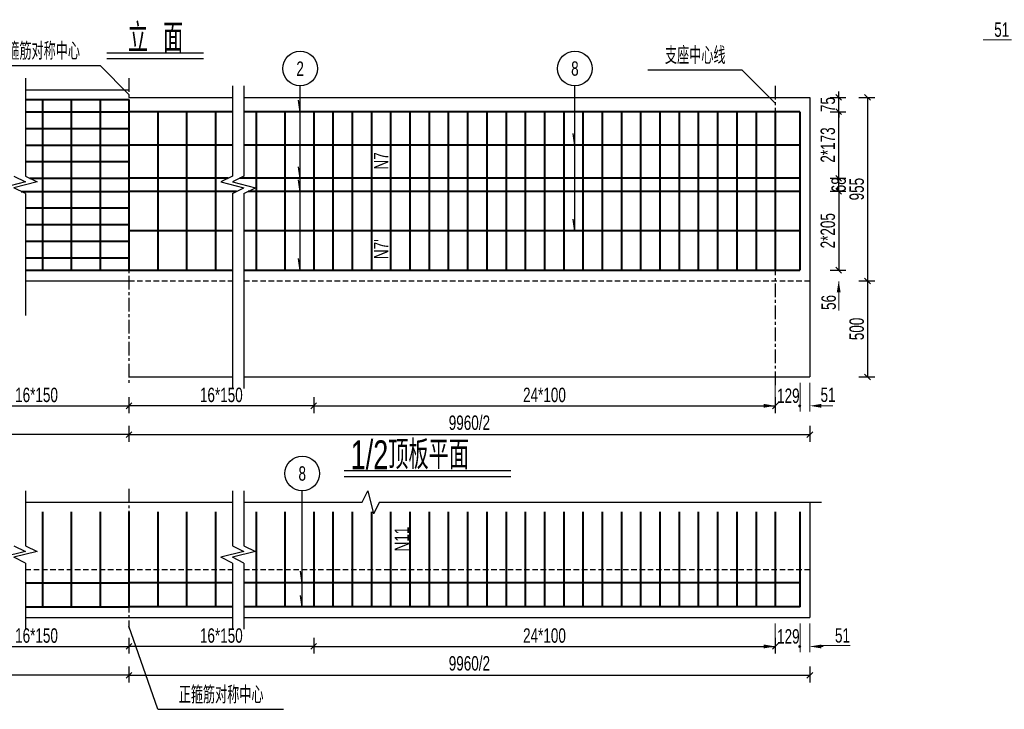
# Model space of a CAD drawing. Header units: millimetres. Extents: x -120871 to -111289, y -80062 to -71425.
# Tile 6 of 37: x -119301 to -118619, y -75911 to -75433. Entities that reach past the tile are written whole.
import ezdxf
from ezdxf.enums import TextEntityAlignment as Align

# ---------------------------------------------------------------- set-up
doc = ezdxf.new("R2010")
doc.units = ezdxf.units.MM
doc.header["$LTSCALE"] = 0.3
doc.header["$PDMODE"] = 99
doc.linetypes.add('CENTER', pattern=[50.8, 31.75, -6.35, 6.35, -6.35])
doc.linetypes.add('DASHED', pattern=[19.05, 12.7, -6.35])
doc.layers.get('0').update_dxf_attribs({"lineweight": 18})
for name, color, linetype in [('其它', 5, 'Continuous'), ('点划线', 7, 'CENTER'), ('虚线', 2, 'DASHED'), ('附属', 7, 'Continuous')]:
    doc.layers.add(name, color=color, linetype=linetype)
for name, color, linetype, lineweight in [('文字', 4, 'Continuous', 18), ('标注', 7, 'Continuous', 18), ('轮廓', 7, 'Continuous', 30), ('钢筋', 1, 'Continuous', 40)]:
    doc.layers.add(name, color=color, linetype=linetype, lineweight=lineweight)
doc.styles.add('hz-e', font='hztxt_e.shx', dxfattribs={"width": 0.7, "bigfont": 'hztxt.shx'})
doc.dimstyles.new('ISO-50', dxfattribs={"dimscale": 0.625, "dimtxt": 25, "dimasz": 10, "dimexe": 12.5, "dimexo": 6.25, "dimgap": 6.25, "dimtad": 1, "dimdec": 0, "dimdsep": 46, "dimtxsty": 'hz-e', "dimblk": 'OBLIQUE', "dimcen": 2.5, "dimadec": 0, "dimazin": 0, "dimtfac": 1, "dimtdec": 0, "dimtix": 1, "dimtmove": 2, "dimatfit": 3, "dimldrblk": 'OBLIQUE', "dimfxl": 15, "dimfxlon": 1, "dimarcsym": 0})

# ---------------------------------------------------------------- blocks, each defined once
blk = doc.blocks.new('_Oblique')
at = {"color": 0, "linetype": 'ByBlock', "lineweight": -2}
blk.add_line((-0.5, -0.5), (0.5, 0.5), dxfattribs=at)
blk = doc.blocks.new('*D318')
at = {"layer": 'Defpoints', "color": 0}
for p in [(-119097.46, -75680.57), (-118777.46, -75680.57), (-118777.46, -75700.57)]:
    blk.add_point(p, dxfattribs=at)
at = {"layer": '标注', "color": 0, "lineweight": -2}
for p, q in [((-119097.46, -75694.57), (-119097.46, -75705.57)), ((-118777.46, -75694.57), (-118777.46, -75705.57)), ((-119097.46, -75700.57), (-118777.46, -75700.57))]:
    blk.add_line(p, q, dxfattribs=at)
at = {"layer": '标注', "color": 0, "lineweight": -2, "xscale": 4, "yscale": 4, "zscale": 4, "rotation": 180}
blk.add_blockref('_Oblique', (-119097.46, -75700.57), dxfattribs=at)
at = {"layer": '标注', "color": 0, "lineweight": -2, "xscale": 4, "yscale": 4, "zscale": 4}
blk.add_blockref('_Oblique', (-118777.46, -75700.57), dxfattribs=at)
at = {"layer": '标注', "color": 0, "insert": (-118937.46, -75693.07), "char_height": 10, "attachment_point": 5, "style": 'hz-e'}
blk.add_mtext('24*100', dxfattribs=at)
blk = doc.blocks.new('*D319')
at = {"layer": 'Defpoints', "color": 0}
for p in [(-119225.59, -75680.57), (-119097.46, -75680.57), (-119225.59, -75700.57)]:
    blk.add_point(p, dxfattribs=at)
at = {"layer": '标注', "color": 0, "lineweight": -2}
for p, q in [((-119225.59, -75694.57), (-119225.59, -75705.57)), ((-119097.46, -75694.57), (-119097.46, -75705.57)), ((-119097.46, -75700.57), (-119225.59, -75700.57))]:
    blk.add_line(p, q, dxfattribs=at)
at = {"layer": '标注', "color": 0, "lineweight": -2, "xscale": 4, "yscale": 4, "zscale": 4, "rotation": 180}
blk.add_blockref('_Oblique', (-119225.59, -75700.57), dxfattribs=at)
at = {"layer": '标注', "color": 0, "lineweight": -2, "xscale": 4, "yscale": 4, "zscale": 4}
blk.add_blockref('_Oblique', (-119097.46, -75700.57), dxfattribs=at)
at = {"layer": '标注', "color": 0, "insert": (-119161.52, -75693.07), "char_height": 10, "attachment_point": 5, "style": 'hz-e'}
blk.add_mtext('16*150', dxfattribs=at)
blk = doc.blocks.new('*D322')
at = {"layer": 'Defpoints', "color": 0}
for p in [(-118753.46, -75486.57), (-118753.46, -75613.91), (-118713.46, -75613.91)]:
    blk.add_point(p, dxfattribs=at)
at = {"layer": '标注', "color": 0, "lineweight": -2}
for p, q in [((-118719.46, -75486.57), (-118708.46, -75486.57)), ((-118713.46, -75486.57), (-118713.46, -75613.91)), ((-118719.46, -75613.91), (-118708.46, -75613.91))]:
    blk.add_line(p, q, dxfattribs=at)
at = {"layer": '标注', "color": 0, "lineweight": -2, "xscale": 4, "yscale": 4, "zscale": 4}
for p, rotation in [((-118713.46, -75486.57), 90), ((-118713.46, -75613.91), 270)]:
    blk.add_blockref('_Oblique', p, dxfattribs=dict(at, rotation=rotation))
at = {"layer": '标注', "color": 0, "insert": (-118720.96, -75550.24), "char_height": 10, "attachment_point": 5, "rotation": 90, "style": 'hz-e'}
blk.add_mtext('955', dxfattribs=at)
blk = doc.blocks.new('*D323')
at = {"layer": 'Defpoints', "color": 0}
for p in [(-118753.46, -75486.57), (-118733.46, -75486.57), (-118753.46, -75496.57)]:
    blk.add_point(p, dxfattribs=at)
at = {"layer": '标注', "color": 0, "lineweight": -2}
for p, q in [((-118733.46, -75486.57), (-118733.46, -75482.57)), ((-118739.46, -75486.57), (-118728.46, -75486.57)), ((-118733.46, -75496.57), (-118733.46, -75486.57)), ((-118739.46, -75496.57), (-118728.46, -75496.57)), ((-118733.46, -75496.57), (-118733.46, -75500.57))]:
    blk.add_line(p, q, dxfattribs=at)
at = {"layer": '标注', "color": 0, "lineweight": -2, "xscale": 4, "yscale": 4, "zscale": 4}
for p, rotation in [((-118733.46, -75486.57), 270), ((-118733.46, -75496.57), 90)]:
    blk.add_blockref('_Oblique', p, dxfattribs=dict(at, rotation=rotation))
at = {"layer": '标注', "color": 0, "insert": (-118740.96, -75491.57), "char_height": 10, "attachment_point": 5, "rotation": 90, "style": 'hz-e'}
blk.add_mtext('75', dxfattribs=at)
blk = doc.blocks.new('*D324')
at = {"layer": 'Defpoints', "color": 0}
for p in [(-118753.46, -75542.71), (-118733.46, -75542.71), (-118753.46, -75551.77)]:
    blk.add_point(p, dxfattribs=at)
at = {"layer": '标注', "color": 0, "lineweight": -2}
for p, q in [((-118739.46, -75542.71), (-118728.46, -75542.71)), ((-118733.46, -75551.77), (-118733.46, -75542.71)), ((-118739.46, -75551.77), (-118728.46, -75551.77))]:
    blk.add_line(p, q, dxfattribs=at)
at = {"layer": '标注', "color": 0, "lineweight": -2, "xscale": 4, "yscale": 4, "zscale": 4}
for p, rotation in [((-118733.46, -75542.71), 90), ((-118733.46, -75551.77), 270)]:
    blk.add_blockref('_Oblique', p, dxfattribs=dict(at, rotation=rotation))
at = {"layer": '标注', "color": 0, "insert": (-118733.46, -75547.24), "char_height": 10, "attachment_point": 5, "rotation": 90, "style": 'hz-e'}
blk.add_mtext('68', dxfattribs=at)
blk = doc.blocks.new('*D325')
at = {"layer": 'Defpoints', "color": 0}
for p in [(-118753.46, -75496.57), (-118733.46, -75496.57), (-118753.46, -75542.71)]:
    blk.add_point(p, dxfattribs=at)
at = {"layer": '标注', "color": 0, "lineweight": -2}
for p, q in [((-118739.46, -75496.57), (-118728.46, -75496.57)), ((-118733.46, -75542.71), (-118733.46, -75496.57)), ((-118739.46, -75542.71), (-118728.46, -75542.71))]:
    blk.add_line(p, q, dxfattribs=at)
at = {"layer": '标注', "color": 0, "lineweight": -2, "xscale": 4, "yscale": 4, "zscale": 4}
for p, rotation in [((-118733.46, -75496.57), 90), ((-118733.46, -75542.71), 270)]:
    blk.add_blockref('_Oblique', p, dxfattribs=dict(at, rotation=rotation))
at = {"layer": '标注', "color": 0, "insert": (-118740.96, -75519.64), "char_height": 10, "attachment_point": 5, "rotation": 90, "style": 'hz-e'}
blk.add_mtext('2*173', dxfattribs=at)
blk = doc.blocks.new('*D326')
at = {"layer": 'Defpoints', "color": 0}
for p in [(-118753.46, -75551.77), (-118753.46, -75606.44), (-118733.46, -75606.44)]:
    blk.add_point(p, dxfattribs=at)
at = {"layer": '标注', "color": 0, "lineweight": -2}
for p, q in [((-118739.46, -75551.77), (-118728.46, -75551.77)), ((-118733.46, -75551.77), (-118733.46, -75606.44)), ((-118739.46, -75606.44), (-118728.46, -75606.44))]:
    blk.add_line(p, q, dxfattribs=at)
at = {"layer": '标注', "color": 0, "lineweight": -2, "xscale": 4, "yscale": 4, "zscale": 4}
for p, rotation in [((-118733.46, -75551.77), 90), ((-118733.46, -75606.44), 270)]:
    blk.add_blockref('_Oblique', p, dxfattribs=dict(at, rotation=rotation))
at = {"layer": '标注', "color": 0, "insert": (-118740.96, -75579.11), "char_height": 10, "attachment_point": 5, "rotation": 90, "style": 'hz-e'}
blk.add_mtext('2*205', dxfattribs=at)
blk = doc.blocks.new('*D331')
at = {"layer": 'Defpoints', "color": 0}
for p in [(-119353.71, -75680.57), (-119225.59, -75680.57), (-119225.59, -75700.57)]:
    blk.add_point(p, dxfattribs=at)
at = {"layer": '标注', "color": 0, "lineweight": -2}
for p, q in [((-119353.71, -75694.57), (-119353.71, -75705.57)), ((-119225.59, -75694.57), (-119225.59, -75705.57)), ((-119353.71, -75700.57), (-119225.59, -75700.57))]:
    blk.add_line(p, q, dxfattribs=at)
at = {"layer": '标注', "color": 0, "lineweight": -2, "xscale": 4, "yscale": 4, "zscale": 4, "rotation": 180}
blk.add_blockref('_Oblique', (-119353.71, -75700.57), dxfattribs=at)
at = {"layer": '标注', "color": 0, "lineweight": -2, "xscale": 4, "yscale": 4, "zscale": 4}
blk.add_blockref('_Oblique', (-119225.59, -75700.57), dxfattribs=at)
at = {"layer": '标注', "color": 0, "insert": (-119289.65, -75693.07), "char_height": 10, "attachment_point": 5, "style": 'hz-e'}
blk.add_mtext('16*150', dxfattribs=at)
blk = doc.blocks.new('*D332')
at = {"layer": 'Defpoints', "color": 0}
for p in [(-119697.71, -75680.57), (-119225.59, -75680.57), (-119697.71, -75720.57)]:
    blk.add_point(p, dxfattribs=at)
at = {"layer": '标注', "color": 0, "lineweight": -2}
for p, q in [((-119697.71, -75714.57), (-119697.71, -75725.57)), ((-119225.59, -75714.57), (-119225.59, -75725.57)), ((-119225.59, -75720.57), (-119697.71, -75720.57))]:
    blk.add_line(p, q, dxfattribs=at)
at = {"layer": '标注', "color": 0, "lineweight": -2, "xscale": 4, "yscale": 4, "zscale": 4, "rotation": 180}
blk.add_blockref('_Oblique', (-119697.71, -75720.57), dxfattribs=at)
at = {"layer": '标注', "color": 0, "lineweight": -2, "xscale": 4, "yscale": 4, "zscale": 4}
blk.add_blockref('_Oblique', (-119225.59, -75720.57), dxfattribs=at)
at = {"layer": '标注', "color": 0, "insert": (-119461.65, -75712.36), "char_height": 10, "attachment_point": 5, "style": 'hz-e'}
blk.add_mtext('9960/2', dxfattribs=at)
blk = doc.blocks.new('*D340')
at = {"layer": 'Defpoints', "color": 0}
for p in [(-119225.59, -75680.57), (-118753.46, -75680.57), (-118753.46, -75720.57)]:
    blk.add_point(p, dxfattribs=at)
at = {"layer": '标注', "color": 0, "lineweight": -2}
for p, q in [((-119225.59, -75714.57), (-119225.59, -75725.57)), ((-118753.46, -75714.57), (-118753.46, -75725.57)), ((-119225.59, -75720.57), (-118753.46, -75720.57))]:
    blk.add_line(p, q, dxfattribs=at)
at = {"layer": '标注', "color": 0, "lineweight": -2, "xscale": 4, "yscale": 4, "zscale": 4, "rotation": 180}
blk.add_blockref('_Oblique', (-119225.59, -75720.57), dxfattribs=at)
at = {"layer": '标注', "color": 0, "lineweight": -2, "xscale": 4, "yscale": 4, "zscale": 4}
blk.add_blockref('_Oblique', (-118753.46, -75720.57), dxfattribs=at)
at = {"layer": '标注', "color": 0, "insert": (-118989.52, -75712.36), "char_height": 10, "attachment_point": 5, "style": 'hz-e'}
blk.add_mtext('9960/2', dxfattribs=at)
blk = doc.blocks.new('*D343')
at = {"layer": 'Defpoints', "color": 0}
for p in [(-118733.46, -75613.91), (-118733.46, -75680.57), (-118713.46, -75680.57)]:
    blk.add_point(p, dxfattribs=at)
at = {"layer": '标注', "color": 0, "lineweight": -2}
for p, q in [((-118719.46, -75613.91), (-118708.46, -75613.91)), ((-118713.46, -75613.91), (-118713.46, -75680.57)), ((-118719.46, -75680.57), (-118708.46, -75680.57))]:
    blk.add_line(p, q, dxfattribs=at)
at = {"layer": '标注', "color": 0, "lineweight": -2, "xscale": 4, "yscale": 4, "zscale": 4}
for p, rotation in [((-118713.46, -75613.91), 90), ((-118713.46, -75680.57), 270)]:
    blk.add_blockref('_Oblique', p, dxfattribs=dict(at, rotation=rotation))
at = {"layer": '标注', "color": 0, "insert": (-118720.96, -75647.24), "char_height": 10, "attachment_point": 5, "rotation": 90, "style": 'hz-e'}
blk.add_mtext('500', dxfattribs=at)
blk = doc.blocks.new('*D346')
at = {"layer": 'Defpoints', "color": 0}
for p in [(-119097.46, -75847.53), (-118777.46, -75847.53), (-118777.46, -75867.53)]:
    blk.add_point(p, dxfattribs=at)
at = {"layer": '标注', "color": 0, "lineweight": -2}
for p, q in [((-119097.46, -75861.53), (-119097.46, -75872.53)), ((-118777.46, -75861.53), (-118777.46, -75872.53)), ((-119097.46, -75867.53), (-118777.46, -75867.53))]:
    blk.add_line(p, q, dxfattribs=at)
at = {"layer": '标注', "color": 0, "lineweight": -2, "xscale": 4, "yscale": 4, "zscale": 4, "rotation": 180}
blk.add_blockref('_Oblique', (-119097.46, -75867.53), dxfattribs=at)
at = {"layer": '标注', "color": 0, "lineweight": -2, "xscale": 4, "yscale": 4, "zscale": 4}
blk.add_blockref('_Oblique', (-118777.46, -75867.53), dxfattribs=at)
at = {"layer": '标注', "color": 0, "insert": (-118937.46, -75860.03), "char_height": 10, "attachment_point": 5, "style": 'hz-e'}
blk.add_mtext('24*100', dxfattribs=at)
blk = doc.blocks.new('*D347')
at = {"layer": 'Defpoints', "color": 0}
for p in [(-119225.59, -75847.53), (-119097.46, -75847.53), (-119225.59, -75867.53)]:
    blk.add_point(p, dxfattribs=at)
at = {"layer": '标注', "color": 0, "lineweight": -2}
for p, q in [((-119225.59, -75861.53), (-119225.59, -75872.53)), ((-119097.46, -75861.53), (-119097.46, -75872.53)), ((-119097.46, -75867.53), (-119225.59, -75867.53))]:
    blk.add_line(p, q, dxfattribs=at)
at = {"layer": '标注', "color": 0, "lineweight": -2, "xscale": 4, "yscale": 4, "zscale": 4, "rotation": 180}
blk.add_blockref('_Oblique', (-119225.59, -75867.53), dxfattribs=at)
at = {"layer": '标注', "color": 0, "lineweight": -2, "xscale": 4, "yscale": 4, "zscale": 4}
blk.add_blockref('_Oblique', (-119097.46, -75867.53), dxfattribs=at)
at = {"layer": '标注', "color": 0, "insert": (-119161.52, -75860.03), "char_height": 10, "attachment_point": 5, "style": 'hz-e'}
blk.add_mtext('16*150', dxfattribs=at)
blk = doc.blocks.new('*D348')
at = {"layer": 'Defpoints', "color": 0}
for p in [(-119353.71, -75847.53), (-119225.59, -75847.53), (-119225.59, -75867.53)]:
    blk.add_point(p, dxfattribs=at)
at = {"layer": '标注', "color": 0, "lineweight": -2}
for p, q in [((-119353.71, -75861.53), (-119353.71, -75872.53)), ((-119225.59, -75861.53), (-119225.59, -75872.53)), ((-119353.71, -75867.53), (-119225.59, -75867.53))]:
    blk.add_line(p, q, dxfattribs=at)
at = {"layer": '标注', "color": 0, "lineweight": -2, "xscale": 4, "yscale": 4, "zscale": 4, "rotation": 180}
blk.add_blockref('_Oblique', (-119353.71, -75867.53), dxfattribs=at)
at = {"layer": '标注', "color": 0, "lineweight": -2, "xscale": 4, "yscale": 4, "zscale": 4}
blk.add_blockref('_Oblique', (-119225.59, -75867.53), dxfattribs=at)
at = {"layer": '标注', "color": 0, "insert": (-119289.65, -75860.03), "char_height": 10, "attachment_point": 5, "style": 'hz-e'}
blk.add_mtext('16*150', dxfattribs=at)
blk = doc.blocks.new('*D393')
at = {"layer": 'Defpoints', "color": 0}
for p in [(-119697.71, -75847.53), (-119225.59, -75847.53), (-119697.71, -75887.53)]:
    blk.add_point(p, dxfattribs=at)
at = {"layer": '标注', "color": 0, "lineweight": -2}
for p, q in [((-119697.71, -75881.53), (-119697.71, -75892.53)), ((-119225.59, -75881.53), (-119225.59, -75892.53)), ((-119225.59, -75887.53), (-119697.71, -75887.53))]:
    blk.add_line(p, q, dxfattribs=at)
at = {"layer": '标注', "color": 0, "lineweight": -2, "xscale": 4, "yscale": 4, "zscale": 4, "rotation": 180}
blk.add_blockref('_Oblique', (-119697.71, -75887.53), dxfattribs=at)
at = {"layer": '标注', "color": 0, "lineweight": -2, "xscale": 4, "yscale": 4, "zscale": 4}
blk.add_blockref('_Oblique', (-119225.59, -75887.53), dxfattribs=at)
at = {"layer": '标注', "color": 0, "insert": (-119461.65, -75879.32), "char_height": 10, "attachment_point": 5, "style": 'hz-e'}
blk.add_mtext('9960/2', dxfattribs=at)
blk = doc.blocks.new('*D394')
at = {"layer": 'Defpoints', "color": 0}
for p in [(-119225.59, -75847.53), (-118753.46, -75847.53), (-118753.46, -75887.53)]:
    blk.add_point(p, dxfattribs=at)
at = {"layer": '标注', "color": 0, "lineweight": -2}
for p, q in [((-119225.59, -75881.53), (-119225.59, -75892.53)), ((-118753.46, -75881.53), (-118753.46, -75892.53)), ((-119225.59, -75887.53), (-118753.46, -75887.53))]:
    blk.add_line(p, q, dxfattribs=at)
at = {"layer": '标注', "color": 0, "lineweight": -2, "xscale": 4, "yscale": 4, "zscale": 4, "rotation": 180}
blk.add_blockref('_Oblique', (-119225.59, -75887.53), dxfattribs=at)
at = {"layer": '标注', "color": 0, "lineweight": -2, "xscale": 4, "yscale": 4, "zscale": 4}
blk.add_blockref('_Oblique', (-118753.46, -75887.53), dxfattribs=at)
at = {"layer": '标注', "color": 0, "insert": (-118989.52, -75879.32), "char_height": 10, "attachment_point": 5, "style": 'hz-e'}
blk.add_mtext('9960/2', dxfattribs=at)

msp = doc.modelspace()

# ---------------------------------------------------------------- linework, layer by layer
at = {"layer": '其它', "color": 5}
for p, q in [((-119240.842, -75455.651), (-119173.923, -75455.651)), ((-119076.44, -75745.55), (-118960.71, -75745.55))]:
    msp.add_line(p, q, dxfattribs=at)
at = {"layer": '标注'}
for p, q in [((-118613.564, -75446.558), (-118633.245, -75446.558)), ((-118733.46, -75614.441), (-118733.46, -75622.441)), ((-118733.46, -75621.907), (-118733.46, -75634.468)), ((-118777.46, -75684.574), (-118777.46, -75704.574)), ((-118760.26, -75684.574), (-118760.26, -75704.574)), ((-118760.26, -75684.574), (-118760.26, -75704.574)), ((-118753.46, -75684.574), (-118753.46, -75704.574)), ((-118785.46, -75700.574), (-118793.46, -75700.574)), ((-118745.46, -75700.574), (-118737.46, -75700.574)), ((-118777.46, -75851.534), (-118777.46, -75871.534)), ((-118760.26, -75851.534), (-118760.26, -75871.534)), ((-118760.26, -75851.534), (-118760.26, -75871.534)), ((-118753.46, -75851.534), (-118753.46, -75871.534)), ((-118785.46, -75867.534), (-118793.46, -75867.534)), ((-118752.26, -75867.534), (-118744.26, -75867.534)), ((-118745.46, -75866.867), (-118725.495, -75866.867))]:
    msp.add_line(p, q, dxfattribs=at)
at = {"layer": '标注', "const_width": 1}
for points in [[(-118760.978, -75700.61, 1), (-118759.978, -75700.61, 1)], [(-118760.978, -75867.57, 1), (-118759.978, -75867.57, 1)]]:
    msp.add_lwpolyline(points, format="xyb", close=True, dxfattribs=at)
at = {"layer": '标注'}
for points in [[(-118734.793, -75621.907), (-118732.126, -75621.907), (-118733.46, -75613.907)], [(-118785.46, -75699.241), (-118785.46, -75701.907), (-118777.46, -75700.574)], [(-118745.46, -75699.241), (-118745.46, -75701.907), (-118753.46, -75700.574)], [(-118785.46, -75866.201), (-118785.46, -75868.867), (-118777.46, -75867.534)], [(-118745.46, -75866.201), (-118745.46, -75868.867), (-118753.46, -75867.534)]]:
    msp.add_solid(points, dxfattribs=at)
at = {"layer": '点划线', "linetype": 'CENTER'}
for p, q in [((-119225.587, -75473.241), (-119225.587, -75684.762)), ((-118777.46, -75478.574), (-118777.46, -75687.668)), ((-119225.587, -75758.201), (-119225.587, -75854.867))]:
    msp.add_line(p, q, dxfattribs=at)
at = {"layer": '虚线'}
for p, q in [((-119225.587, -75613.907), (-119153.854, -75613.907)), ((-119145.854, -75613.907), (-118753.46, -75613.907)), ((-119297.32, -75814.201), (-119225.587, -75814.201)), ((-119225.587, -75814.201), (-119153.854, -75814.201)), ((-119145.854, -75814.201), (-118753.46, -75814.201))]:
    msp.add_line(p, q, dxfattribs=at)
at = {"layer": '轮廓'}
for p, q in [((-119297.32, -75473.241), (-119297.32, -75541.241)), ((-119297.32, -75481.241), (-119225.587, -75481.241)), ((-119153.854, -75478.574), (-119153.854, -75541.241)), ((-119145.854, -75478.574), (-119145.854, -75541.241)), ((-119225.587, -75486.574), (-119153.854, -75486.574)), ((-119145.854, -75486.574), (-118753.46, -75486.574)), ((-118753.46, -75486.574), (-118753.46, -75680.574)), ((-119297.32, -75545.241), (-119313.32, -75549.241)), ((-119305.32, -75541.241), (-119297.32, -75545.241)), ((-119289.32, -75545.241), (-119305.32, -75549.241)), ((-119297.32, -75541.241), (-119289.32, -75545.241)), ((-119153.854, -75541.241), (-119161.854, -75545.241)), ((-119161.854, -75545.241), (-119145.854, -75549.241)), ((-119145.854, -75541.241), (-119153.854, -75545.241)), ((-119153.854, -75545.241), (-119137.854, -75549.241)), ((-119297.32, -75553.241), (-119305.32, -75549.241)), ((-119153.854, -75553.241), (-119145.854, -75549.241)), ((-119145.854, -75553.241), (-119137.854, -75549.241)), ((-119297.32, -75553.241), (-119297.32, -75637.907)), ((-119153.854, -75553.241), (-119153.854, -75688.574)), ((-119145.854, -75553.241), (-119145.854, -75688.574)), ((-119297.32, -75613.907), (-119225.587, -75613.907)), ((-119225.587, -75680.574), (-119153.854, -75680.574)), ((-119145.854, -75680.574), (-118753.46, -75680.574)), ((-119297.32, -75759.534), (-119297.32, -75797.686)), ((-119153.854, -75759.534), (-119153.854, -75797.686)), ((-119145.854, -75759.534), (-119145.854, -75797.686)), ((-119063.941, -75767.534), (-119059.941, -75759.534)), ((-119059.941, -75759.534), (-119055.941, -75775.534)), ((-119297.32, -75767.534), (-119225.587, -75767.534)), ((-119225.587, -75767.534), (-119153.854, -75767.534)), ((-119145.854, -75767.534), (-119063.941, -75767.534)), ((-119051.941, -75767.534), (-119055.941, -75775.534)), ((-119051.941, -75767.534), (-118745.46, -75767.534)), ((-118753.46, -75767.534), (-118753.46, -75847.534)), ((-119305.32, -75797.686), (-119297.32, -75801.686)), ((-119297.32, -75797.686), (-119289.32, -75801.686)), ((-119153.854, -75797.686), (-119145.854, -75801.686)), ((-119145.854, -75797.686), (-119137.854, -75801.686)), ((-119297.32, -75801.686), (-119313.32, -75805.686)), ((-119289.32, -75801.686), (-119305.32, -75805.686)), ((-119145.854, -75801.686), (-119161.854, -75805.686)), ((-119137.854, -75801.686), (-119153.854, -75805.686)), ((-119297.32, -75809.686), (-119305.32, -75805.686)), ((-119297.32, -75809.686), (-119297.32, -75855.534)), ((-119153.854, -75809.686), (-119161.854, -75805.686)), ((-119145.854, -75809.686), (-119153.854, -75805.686)), ((-119153.854, -75809.686), (-119153.854, -75855.534)), ((-119145.854, -75809.686), (-119145.854, -75855.534)), ((-119297.32, -75847.534), (-119225.587, -75847.534)), ((-119225.587, -75847.534), (-119153.854, -75847.534)), ((-119145.854, -75847.534), (-118753.46, -75847.534))]:
    msp.add_line(p, q, dxfattribs=at)
at = {"layer": '钢筋'}
for p, q in [((-119297.32, -75488.041), (-119225.587, -75488.041)), ((-119285.587, -75488.041), (-119285.587, -75606.441)), ((-119265.587, -75488.041), (-119265.587, -75606.441)), ((-119245.587, -75488.041), (-119245.587, -75606.441)), ((-119225.587, -75488.041), (-119225.587, -75606.441)), ((-119297.32, -75496.574), (-119225.587, -75496.574)), ((-119153.854, -75496.574), (-119225.587, -75496.574)), ((-119205.587, -75496.574), (-119205.587, -75606.441)), ((-119185.587, -75496.574), (-119185.587, -75606.441)), ((-119165.587, -75496.574), (-119165.587, -75606.441)), ((-118760.393, -75496.574), (-119145.854, -75496.574)), ((-119137.46, -75496.574), (-119137.46, -75606.441)), ((-119117.46, -75496.574), (-119117.46, -75606.441)), ((-119097.46, -75496.574), (-119097.46, -75606.441)), ((-119084.126, -75496.574), (-119084.126, -75606.441)), ((-119070.793, -75496.574), (-119070.793, -75606.441)), ((-119057.46, -75496.574), (-119057.46, -75606.441)), ((-119044.126, -75496.574), (-119044.126, -75606.441)), ((-119030.793, -75496.574), (-119030.793, -75606.441)), ((-119017.46, -75496.574), (-119017.46, -75606.441)), ((-119004.126, -75496.574), (-119004.126, -75606.441)), ((-118990.793, -75496.574), (-118990.793, -75606.441)), ((-118977.46, -75496.574), (-118977.46, -75606.441)), ((-118964.126, -75496.574), (-118964.126, -75606.441)), ((-118950.793, -75496.574), (-118950.793, -75606.441)), ((-118937.46, -75496.574), (-118937.46, -75606.441)), ((-118924.126, -75496.574), (-118924.126, -75606.441)), ((-118910.793, -75496.574), (-118910.793, -75606.441)), ((-118897.46, -75496.574), (-118897.46, -75606.441)), ((-118884.126, -75496.574), (-118884.126, -75606.441)), ((-118870.793, -75496.574), (-118870.793, -75606.441)), ((-118857.46, -75496.574), (-118857.46, -75606.441)), ((-118844.126, -75496.574), (-118844.126, -75606.441)), ((-118830.793, -75496.574), (-118830.793, -75606.441)), ((-118817.46, -75496.574), (-118817.46, -75606.441)), ((-118804.126, -75496.574), (-118804.126, -75606.441)), ((-118790.793, -75496.574), (-118790.793, -75606.441)), ((-118777.46, -75496.574), (-118777.46, -75606.441)), ((-118760.393, -75496.574), (-118760.393, -75606.441)), ((-119297.32, -75508.107), (-119225.587, -75508.107)), ((-119297.32, -75519.641), (-119225.587, -75519.641)), ((-119153.854, -75519.641), (-119225.587, -75519.641)), ((-118760.393, -75519.641), (-119145.854, -75519.641)), ((-119297.32, -75531.174), (-119225.587, -75531.174)), ((-119294.387, -75542.707), (-119225.587, -75542.707)), ((-119156.787, -75542.707), (-119225.587, -75542.707)), ((-118760.393, -75542.707), (-119148.787, -75542.707)), ((-119300.254, -75551.774), (-119225.587, -75551.774)), ((-119150.92, -75551.774), (-119225.587, -75551.774)), ((-118760.393, -75551.774), (-119142.92, -75551.774)), ((-119297.32, -75563.307), (-119225.587, -75563.307)), ((-119297.32, -75574.841), (-119225.587, -75574.841)), ((-119153.854, -75579.107), (-119225.587, -75579.107)), ((-118760.393, -75579.107), (-119145.854, -75579.107)), ((-119297.32, -75586.374), (-119225.587, -75586.374)), ((-119297.32, -75597.907), (-119225.587, -75597.907)), ((-119297.32, -75606.441), (-119225.587, -75606.441)), ((-119225.587, -75606.441), (-119153.854, -75606.441)), ((-119145.854, -75606.441), (-118760.393, -75606.441)), ((-119285.587, -75774.201), (-119285.587, -75840.067)), ((-119265.587, -75774.201), (-119265.587, -75840.067)), ((-119245.587, -75774.201), (-119245.587, -75840.067)), ((-119225.587, -75774.201), (-119225.587, -75840.067)), ((-119205.587, -75774.201), (-119205.587, -75840.067)), ((-119185.587, -75774.201), (-119185.587, -75840.067)), ((-119165.587, -75774.201), (-119165.587, -75840.067)), ((-119137.46, -75774.201), (-119137.46, -75840.067)), ((-119117.46, -75774.201), (-119117.46, -75840.067)), ((-119097.46, -75774.201), (-119097.46, -75840.067)), ((-119084.126, -75774.201), (-119084.126, -75840.067)), ((-119070.793, -75774.201), (-119070.793, -75840.067)), ((-119057.46, -75774.201), (-119057.46, -75840.067)), ((-119044.126, -75774.201), (-119044.126, -75840.067)), ((-119030.793, -75774.201), (-119030.793, -75840.067)), ((-119017.46, -75774.201), (-119017.46, -75840.067)), ((-119004.126, -75774.201), (-119004.126, -75840.067)), ((-118990.793, -75774.201), (-118990.793, -75840.067)), ((-118977.46, -75774.201), (-118977.46, -75840.067)), ((-118964.126, -75774.201), (-118964.126, -75840.067)), ((-118950.793, -75774.201), (-118950.793, -75840.067)), ((-118937.46, -75774.201), (-118937.46, -75840.067)), ((-118924.126, -75774.201), (-118924.126, -75840.067)), ((-118910.793, -75774.201), (-118910.793, -75840.067)), ((-118897.46, -75774.201), (-118897.46, -75840.067)), ((-118884.126, -75774.201), (-118884.126, -75840.067)), ((-118870.793, -75774.201), (-118870.793, -75840.067)), ((-118857.46, -75774.201), (-118857.46, -75840.067)), ((-118844.126, -75774.201), (-118844.126, -75840.067)), ((-118830.793, -75774.201), (-118830.793, -75840.067)), ((-118817.46, -75774.201), (-118817.46, -75840.067)), ((-118804.126, -75774.201), (-118804.126, -75840.067)), ((-118790.793, -75774.201), (-118790.793, -75840.067)), ((-118777.46, -75774.201), (-118777.46, -75840.067)), ((-118760.393, -75774.201), (-118760.393, -75840.067)), ((-119297.32, -75823.401), (-119225.587, -75823.401)), ((-119153.854, -75823.401), (-119225.587, -75823.401)), ((-118760.126, -75823.401), (-119145.854, -75823.401)), ((-119297.32, -75840.067), (-119225.587, -75840.067)), ((-119153.854, -75840.067), (-119225.587, -75840.067)), ((-118760.126, -75840.067), (-119145.854, -75840.067))]:
    msp.add_line(p, q, dxfattribs=at)
at = {"layer": '附属'}
for p, q in [((-119240.842, -75459.651), (-119173.923, -75459.651)), ((-119332.856, -75464.512), (-119245.587, -75464.512)), ((-119225.587, -75484.512), (-119245.587, -75464.512)), ((-118865.892, -75467.473), (-118800.561, -75467.473)), ((-118777.46, -75490.574), (-118800.561, -75467.473)), ((-119106.884, -75606.441), (-119106.884, -75478.574)), ((-118916.372, -75579.107), (-118916.372, -75478.574)), ((-119106.884, -75496.574), (-119108.084, -75488.574)), ((-118916.372, -75519.641), (-118917.572, -75511.641)), ((-119106.884, -75542.707), (-119108.084, -75534.707)), ((-119106.884, -75551.774), (-119108.084, -75543.774)), ((-118916.372, -75579.107), (-118917.572, -75571.107)), ((-119106.884, -75606.441), (-119108.084, -75598.441)), ((-119076.44, -75749.55), (-118960.71, -75749.55)), ((-119105.415, -75840.067), (-119105.415, -75759.534)), ((-119105.415, -75823.401), (-119106.615, -75815.401)), ((-119105.415, -75823.401), (-119106.615, -75815.401)), ((-119105.415, -75840.067), (-119106.615, -75832.067)), ((-119105.415, -75840.067), (-119106.615, -75832.067)), ((-119205.587, -75911.151), (-119225.587, -75853.451)), ((-119205.587, -75911.151), (-119118.318, -75911.151))]:
    msp.add_line(p, q, dxfattribs=at)
for centre in [(-119106.884, -75466.574), (-118916.372, -75466.574), (-119105.415, -75747.534)]:
    msp.add_circle(centre, 12, dxfattribs=at)

# ---------------------------------------------------------------- texts
at = {"layer": '文字', "style": 'hz-e', "width": 0.7}
for s, height, p in [('立  面', 20, (-119207.155, -75444.246)), ('正箍筋对称中心', 12, (-119288.903, -75453.841)), ('支座中心线', 12, (-118832.932, -75456.803)), ('2', 10, (-119106.884, -75466.574)), ('8', 10, (-118916.372, -75466.574)), ('8', 10, (-119105.415, -75747.534)), ('正箍筋对称中心', 12, (-119161.634, -75900.481))]:
    msp.add_text(s, height=height, dxfattribs=at).set_placement(p, align=Align.MIDDLE)
for s, height, p in [('51', 10, (-118625.632, -75444.558)), ('1/2顶板平面', 20, (-119071.812, -75744.54))]:
    msp.add_text(s, height=height, dxfattribs=at).set_placement(p)
for s, p in [('N7', (-119045.747, -75536.657)), ("N7'", (-119045.747, -75598.788)), ('N11', (-119031.437, -75801.589))]:
    msp.add_text(s, height=10, rotation=90, dxfattribs=at).set_placement(p)
at = {"layer": '标注', "style": 'hz-e', "width": 0.7}
msp.add_text('56', height=10, rotation=90, dxfattribs=at).set_placement((-118735.46, -75634.074))
for s, p in [('129', (-118776.181, -75698.574)), ('51', (-118746.049, -75697.907)), ('129', (-118776.181, -75865.534)), ('51', (-118736.046, -75864.867))]:
    msp.add_text(s, height=10, dxfattribs=at).set_placement(p)

# ---------------------------------------------------------------- dimensions: what is measured, and where the dimension line sits
at = {"layer": '标注'}
for p1, p2, distance, picture, middle in [((-118753.46, -75496.574), (-118753.46, -75486.574), -20, '*D323', (-118740.96, -75491.574)), ((-118753.46, -75486.574), (-118753.46, -75613.907), 40, '*D322', (-118720.96, -75550.241)), ((-118733.46, -75613.907), (-118733.46, -75680.574), 20, '*D343', (-118720.96, -75647.241))]:
    dim = msp.add_aligned_dim(p1=p1, p2=p2, distance=distance, dimstyle='ISO-50', override={"dimscale": 0.4, "dimlfac": 7.5}, dxfattribs=at)
    dim.commit()
    dim.dimension.update_dxf_attribs({"geometry": picture, "text_midpoint": middle})
for p1, p2, distance, text, picture, middle in [((-118753.46, -75542.707), (-118753.46, -75496.574), -20, '2*173', '*D325', (-118740.96, -75519.641)), ((-118753.46, -75551.774), (-118753.46, -75606.441), 20, '2*205', '*D326', (-118740.96, -75579.107)), ((-119225.587, -75680.574), (-119697.714, -75680.574), 40, '9960/2', '*D332', (-119461.651, -75712.36)), ((-119353.714, -75680.574), (-119225.587, -75680.574), -20, '16*150', '*D331', (-119289.651, -75693.074)), ((-119097.46, -75680.574), (-119225.587, -75680.574), 20, '16*150', '*D319', (-119161.523, -75693.074)), ((-119225.587, -75680.574), (-118753.46, -75680.574), -40, '9960/2', '*D340', (-118989.523, -75712.36)), ((-119097.46, -75680.574), (-118777.46, -75680.574), -20, '24*100', '*D318', (-118937.46, -75693.074)), ((-119225.587, -75847.534), (-119697.714, -75847.534), 40, '9960/2', '*D393', (-119461.651, -75879.32)), ((-119353.714, -75847.534), (-119225.587, -75847.534), -20, '16*150', '*D348', (-119289.651, -75860.034)), ((-119097.46, -75847.534), (-119225.587, -75847.534), 20, '16*150', '*D347', (-119161.523, -75860.034)), ((-119225.587, -75847.534), (-118753.46, -75847.534), -40, '9960/2', '*D394', (-118989.523, -75879.32)), ((-119097.46, -75847.534), (-118777.46, -75847.534), -20, '24*100', '*D346', (-118937.46, -75860.034))]:
    dim = msp.add_aligned_dim(p1=p1, p2=p2, distance=distance, text=text, dimstyle='ISO-50', override={"dimscale": 0.4, "dimlfac": 7.5}, dxfattribs=at)
    dim.commit()
    dim.dimension.update_dxf_attribs({"geometry": picture, "text_midpoint": middle})
dim = msp.add_linear_dim(base=(-118733.46, -75542.707), p1=(-118753.46, -75551.774), p2=(-118753.46, -75542.707), angle=90, dimstyle='ISO-50', override={"dimscale": 0.4, "dimlfac": 7.5}, dxfattribs=at)
dim.commit()
dim.dimension.update_dxf_attribs({"geometry": '*D324', "text_midpoint": (-118733.46, -75547.241), "dimtype": 161})

doc.saveas('drawing.dxf')
